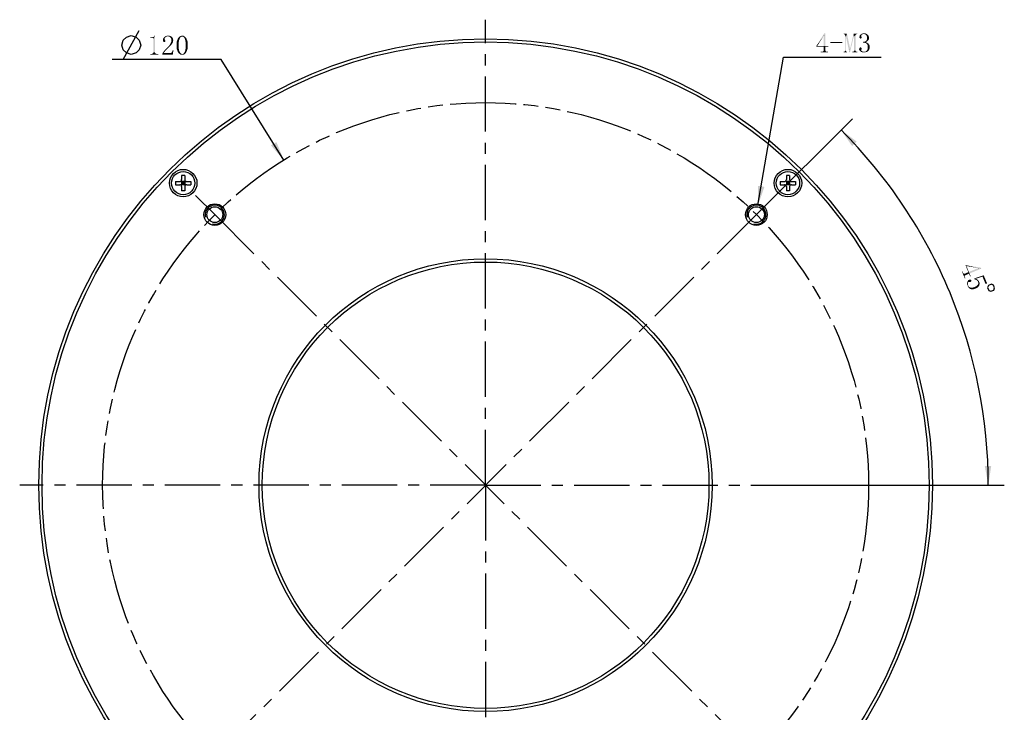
# Model space of a CAD drawing. Header units: millimetres. Extents: x 60 to 214, y 17 to 264.
# Tile 2 of 3: x 60 to 214, y 100 to 208. Entities that reach past the tile are written whole.
import ezdxf

# ---------------------------------------------------------------- set-up
doc = ezdxf.new("R2010")
doc.units = ezdxf.units.MM
doc.header["$LTSCALE"] = 23.1
doc.linetypes.add('CENTER', pattern=[0.6, 0.375, -0.075, 0.075, -0.075])
doc.linetypes.add('PHANTOM', pattern=[0.8, 0.45, -0.05, 0.1, -0.05, 0.1, -0.05])
doc.layers.get('0').update_dxf_attribs({"linetype": 'CONTINUOUS'})
for name, color, linetype in [('00_COMPONENTS', 7, 'CONTINUOUS'), ('03_ALL_AXES', 7, 'CONTINUOUS'), ('07_ALL_HOLES', 7, 'CONTINUOUS'), ('51__DRAFT_DIMS', 7, 'CONTINUOUS')]:
    doc.layers.add(name, color=color, linetype=linetype)
doc.styles.get("Standard").update_dxf_attribs({"font": 'simfang.ttf'})
doc.dimstyles.new('DIMSTYLE_4', dxfattribs={"dimtxt": 3, "dimasz": 3, "dimexe": 2.5, "dimexo": 0.5, "dimgap": 3, "dimtad": 1, "dimdec": 1, "dimdsep": 46, "dimtxsty": 'STANDARD', "dimblk": '_FILLED', "dimblk1": '_FILLED', "dimblk2": '_FILLED', "dimcen": 0.09, "dimclrt": 3, "dimazin": 2, "dimtp": 0.5, "dimtm": 0.5, "dimtfac": 1, "dimtdec": -1, "dimtofl": 0, "dimtmove": 0, "dimatfit": 3, "dimldrblk": '_FILLED', "dimfxl": 1, "dimtolj": 1, "dimarcsym": 0})
doc.dimstyles.new('DIMSTYLE_5', dxfattribs={"dimtxt": 3, "dimasz": 3, "dimexe": 2.5, "dimexo": 0.5, "dimtad": 1, "dimdsep": 46, "dimtxsty": 'STANDARD', "dimblk": '_FILLED', "dimblk1": '_FILLED', "dimblk2": '_FILLED', "dimcen": 0.09, "dimclrt": 3, "dimazin": 2, "dimtp": 0.1, "dimtm": 0.1, "dimtfac": 1, "dimtofl": 0, "dimtmove": 0, "dimatfit": 1, "dimldrblk": '_FILLED', "dimfxl": 1, "dimtolj": 1, "dimarcsym": 0})

# ---------------------------------------------------------------- blocks, each defined once
blk = doc.blocks.new('*D4')
at = {"layer": '51__DRAFT_DIMS', "color": 4}
for p, q in [((175.59, 177.91), (190.28, 192.6)), ((179.36, 135.13), (214.08, 135.13))]:
    blk.add_line(p, q, dxfattribs=at)
for start, end in [(22.5, 45), (0, 22.5)]:
    blk.add_arc((132.81, 135.13), 78.77, start, end, dxfattribs=at)
for points in [[(190.95, 189.01), (188.51, 190.83), (190.23, 188.32)], [(211.03, 138.12), (211.58, 135.13), (212.03, 138.13)]]:
    blk.add_solid(points, dxfattribs=at)
blk = doc.blocks.new('_FILLED')
at = {"color": 0, "linetype": 'ByBlock'}
blk.add_solid([(0, 0), (-1, 0.167), (-1, -0.167)], dxfattribs=at)
blk = doc.blocks.new('*D5')
at = {"layer": '51__DRAFT_DIMS', "color": 4}
for p, q in [((175.49, 179.03), (179.5, 202.27)), ((179.5, 202.27), (183, 202.27)), ((183, 202.27), (194.81, 202.27))]:
    blk.add_line(p, q, dxfattribs=at)
at = {"layer": '51__DRAFT_DIMS', "color": 4, "xscale": 3, "yscale": 3, "zscale": 3, "rotation": 260.21586997}
blk.add_blockref('_FILLED', (175.49, 179.03), dxfattribs=at)
blk = doc.blocks.new('*D6')
at = {"color": 4}
for p, q in [((87.9, 201.9), (74.29, 201.9)), ((91.4, 201.9), (87.9, 201.9)), ((101.19, 186.12), (91.4, 201.9))]:
    blk.add_line(p, q, dxfattribs=at)
at = {"color": 4, "xscale": 3, "yscale": 3, "zscale": 3, "rotation": 301.8011506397}
blk.add_blockref('_FILLED', (101.19, 186.12), dxfattribs=at)

msp = doc.modelspace()

# ---------------------------------------------------------------- linework, layer by layer
at = {"color": 3}
msp.add_line((76.04423, 201.90406), (78.54423, 206.40406), dxfattribs=at)
msp.add_lwpolyline([(75.79423, 204.15405), (76.04423, 204.90407), (76.54423, 205.40405), (77.29423, 205.65407), (78.04423, 205.40405), (78.54423, 204.90407), (78.79423, 204.15405), (78.54423, 203.40405), (78.04423, 202.90407), (77.29423, 202.65406), (76.54423, 202.90407), (76.04423, 203.40405), (75.79423, 204.15405)], dxfattribs=at)
for points in [[(80.26298, 205.25562), (80.61454, 205.37281), (80.68485, 205.39625)], [(80.56767, 205.25562), (80.26298, 205.25562), (80.68485, 205.39625)], [(80.52079, 205.37281), (80.61454, 205.37281), (80.26298, 205.25562)], [(80.42704, 205.37281), (80.52079, 205.37281), (80.26298, 205.25562)], [(80.42704, 205.37281), (80.26298, 205.25562), (80.26298, 205.37281)], [(80.56767, 205.25562), (80.75517, 205.41969), (80.82548, 205.46656)], [(80.66142, 205.25562), (80.56767, 205.25562), (80.82548, 205.46656)], [(80.56767, 205.25562), (80.68485, 205.39625), (80.75517, 205.41969)], [(80.66142, 205.25562), (80.82548, 205.46656), (81.01298, 205.63062)], [(80.70829, 205.20875), (80.66142, 205.25562), (81.01298, 205.63062)], [(80.73173, 205.16187), (80.70829, 205.20875), (81.01298, 205.63062)], [(80.75517, 205.115), (80.73173, 205.16187), (81.01298, 205.63062)], [(80.75517, 203.02906), (80.75517, 205.115), (81.01298, 205.63062)], [(80.75517, 203.02906), (81.01298, 205.63062), (81.01298, 203.02906)], [(80.82548, 205.46656), (80.87235, 205.51344), (81.01298, 205.63062)], [(80.87235, 205.51344), (80.91923, 205.58375), (81.01298, 205.63062)], [(81.01298, 205.63062), (80.91923, 205.58375), (80.94267, 205.63062)], [(82.53642, 205.18531), (82.25517, 205.04469), (82.30204, 205.20875)], [(82.60673, 205.32594), (82.55985, 205.25562), (82.30204, 205.20875)], [(82.60673, 205.32594), (82.30204, 205.20875), (82.39579, 205.32594)], [(82.30204, 205.20875), (82.55985, 205.25562), (82.53642, 205.18531)], [(82.67704, 205.39625), (82.39579, 205.32594), (82.51298, 205.41969)], [(82.39579, 205.32594), (82.67704, 205.39625), (82.60673, 205.32594)], [(82.91142, 205.49), (82.51298, 205.41969), (82.63017, 205.51344)], [(82.91142, 205.49), (82.81767, 205.46656), (82.51298, 205.41969)], [(82.81767, 205.46656), (82.74735, 205.44312), (82.51298, 205.41969)], [(82.51298, 205.41969), (82.74735, 205.44312), (82.67704, 205.39625)], [(83.4036, 205.56031), (82.63017, 205.51344), (82.77079, 205.58375)], [(82.63017, 205.51344), (83.4036, 205.56031), (83.54423, 205.51344)], [(82.63017, 205.51344), (83.54423, 205.51344), (82.91142, 205.49)], [(83.23954, 205.60719), (82.77079, 205.58375), (82.91142, 205.60719)], [(82.77079, 205.58375), (83.23954, 205.60719), (83.4036, 205.56031)], [(82.91142, 205.60719), (83.05204, 205.63062), (83.23954, 205.60719)], [(83.0286, 205.49), (82.91142, 205.49), (83.54423, 205.51344)], [(83.14579, 205.49), (83.0286, 205.49), (83.54423, 205.51344)], [(83.26298, 205.46656), (83.14579, 205.49), (83.54423, 205.51344)], [(83.26298, 205.46656), (83.54423, 205.51344), (83.66142, 205.41969)], [(83.66142, 205.41969), (83.35673, 205.39625), (83.26298, 205.46656)], [(83.42704, 205.32594), (83.35673, 205.39625), (83.66142, 205.41969)], [(83.42704, 205.32594), (83.66142, 205.41969), (83.75517, 205.3025)], [(83.75517, 205.3025), (83.49735, 205.25562), (83.42704, 205.32594)], [(83.49735, 205.25562), (83.75517, 205.3025), (83.80204, 205.18531)], [(83.80204, 205.18531), (83.54423, 205.13844), (83.49735, 205.25562)], [(84.9036, 205.20875), (84.88017, 205.115), (84.57548, 205.09156)], [(84.9036, 205.20875), (84.57548, 205.09156), (84.62235, 205.20875)], [(84.95048, 205.27906), (84.62235, 205.20875), (84.69267, 205.3025)], [(84.62235, 205.20875), (84.95048, 205.27906), (84.9036, 205.20875)], [(85.04423, 205.39625), (84.99735, 205.34937), (84.69267, 205.3025)], [(85.04423, 205.39625), (84.69267, 205.3025), (84.76298, 205.39625)], [(84.69267, 205.3025), (84.99735, 205.34937), (84.95048, 205.27906)], [(85.16142, 205.46656), (85.11454, 205.41969), (84.76298, 205.39625)], [(85.16142, 205.46656), (84.76298, 205.39625), (84.83329, 205.46656)], [(84.76298, 205.39625), (85.11454, 205.41969), (85.04423, 205.39625)], [(85.63017, 205.51344), (85.2786, 205.49), (84.83329, 205.46656)], [(85.63017, 205.51344), (84.83329, 205.46656), (84.9036, 205.51344)], [(85.16142, 205.46656), (84.83329, 205.46656), (85.2786, 205.49)], [(85.53642, 205.56031), (84.9036, 205.51344), (84.99735, 205.56031)], [(84.9036, 205.51344), (85.53642, 205.56031), (85.63017, 205.51344)], [(84.99735, 205.56031), (85.0911, 205.58375), (85.4661, 205.60719)], [(84.99735, 205.56031), (85.4661, 205.60719), (85.53642, 205.56031)], [(85.37235, 205.60719), (85.4661, 205.60719), (85.0911, 205.58375)], [(85.37235, 205.60719), (85.0911, 205.58375), (85.18485, 205.60719)], [(85.16142, 205.46656), (85.2786, 205.49), (85.20829, 205.46656)], [(85.18485, 205.60719), (85.2786, 205.63062), (85.37235, 205.60719)], [(85.34892, 205.46656), (85.2786, 205.49), (85.63017, 205.51344)], [(85.39579, 205.46656), (85.34892, 205.46656), (85.63017, 205.51344)], [(85.39579, 205.46656), (85.63017, 205.51344), (85.70048, 205.46656)], [(85.70048, 205.46656), (85.4661, 205.41969), (85.39579, 205.46656)], [(85.51298, 205.39625), (85.4661, 205.41969), (85.70048, 205.46656)], [(85.51298, 205.39625), (85.70048, 205.46656), (85.77079, 205.39625)], [(85.77079, 205.39625), (85.55985, 205.34937), (85.51298, 205.39625)], [(85.55985, 205.34937), (85.77079, 205.39625), (85.8411, 205.32594)], [(85.8411, 205.32594), (85.60673, 205.27906), (85.55985, 205.34937)], [(85.60673, 205.27906), (85.8411, 205.32594), (85.91142, 205.23219)], [(85.91142, 205.23219), (85.6536, 205.20875), (85.60673, 205.27906)], [(85.67704, 205.115), (85.6536, 205.20875), (85.91142, 205.23219)], [(85.67704, 205.115), (85.91142, 205.23219), (85.95829, 205.115)], [(82.53642, 205.18531), (82.51298, 205.115), (82.25517, 205.04469)], [(82.25517, 205.04469), (82.51298, 205.115), (82.53642, 204.99781)], [(82.53642, 204.99781), (82.25517, 204.88062), (82.25517, 205.04469)], [(82.53642, 204.99781), (82.58329, 204.9275), (82.25517, 204.88062)], [(82.25517, 204.88062), (82.58329, 204.9275), (82.63017, 204.85718)], [(82.63017, 204.85718), (82.25517, 204.81031), (82.25517, 204.88062)], [(82.25517, 204.81031), (82.63017, 204.85718), (82.63017, 204.78687)], [(82.63017, 204.78687), (82.25517, 204.76344), (82.25517, 204.81031)], [(82.2786, 204.71656), (82.25517, 204.76344), (82.63017, 204.78687)], [(82.2786, 204.71656), (82.63017, 204.78687), (82.63017, 204.71656)], [(82.63017, 204.71656), (82.30204, 204.69312), (82.2786, 204.71656)], [(82.30204, 204.69312), (82.63017, 204.71656), (82.60673, 204.66969)], [(82.60673, 204.66969), (82.37235, 204.64625), (82.30204, 204.69312)], [(82.4661, 204.62281), (82.37235, 204.64625), (82.60673, 204.66969)], [(82.4661, 204.62281), (82.60673, 204.66969), (82.53642, 204.62281)], [(83.0286, 203.66187), (82.70048, 203.52125), (82.8411, 203.66187)], [(82.70048, 203.52125), (83.0286, 203.66187), (82.8411, 203.47437)], [(82.8411, 203.66187), (83.00517, 203.82594), (83.23954, 203.84937)], [(82.8411, 203.66187), (83.23954, 203.84937), (83.0286, 203.66187)], [(83.23954, 203.84937), (83.00517, 203.82594), (83.14579, 203.96656)], [(83.47392, 204.08375), (83.14579, 203.96656), (83.26298, 204.10719)], [(83.14579, 203.96656), (83.47392, 204.08375), (83.23954, 203.84937)], [(83.56767, 204.1775), (83.26298, 204.10719), (83.35673, 204.24781)], [(83.26298, 204.10719), (83.56767, 204.1775), (83.47392, 204.08375)], [(83.70829, 204.38844), (83.63798, 204.27125), (83.35673, 204.24781)], [(83.70829, 204.38844), (83.35673, 204.24781), (83.42704, 204.38844)], [(83.35673, 204.24781), (83.63798, 204.27125), (83.56767, 204.1775)], [(83.7786, 204.48219), (83.42704, 204.38844), (83.49735, 204.50562)], [(83.42704, 204.38844), (83.7786, 204.48219), (83.70829, 204.38844)], [(83.80204, 204.57594), (83.49735, 204.50562), (83.54423, 204.62281)], [(83.49735, 204.50562), (83.80204, 204.57594), (83.7786, 204.48219)], [(83.54423, 205.13844), (83.80204, 205.18531), (83.84892, 205.04469)], [(83.84892, 205.04469), (83.56767, 204.99781), (83.54423, 205.13844)], [(83.84892, 204.69312), (83.54423, 204.62281), (83.56767, 204.74)], [(83.54423, 204.62281), (83.84892, 204.69312), (83.80204, 204.57594)], [(83.56767, 204.99781), (83.84892, 205.04469), (83.87235, 204.90406)], [(83.87235, 204.90406), (83.56767, 204.85718), (83.56767, 204.99781)], [(83.56767, 204.85718), (83.87235, 204.90406), (83.84892, 204.78687)], [(83.84892, 204.78687), (83.56767, 204.74), (83.56767, 204.85718)], [(83.56767, 204.74), (83.84892, 204.78687), (83.84892, 204.69312)], [(84.38798, 204.43531), (84.41142, 204.59937), (84.73954, 204.66969)], [(84.38798, 204.43531), (84.73954, 204.66969), (84.7161, 204.41187)], [(84.7161, 204.41187), (84.38798, 204.29469), (84.38798, 204.43531)], [(84.38798, 204.13062), (84.38798, 204.29469), (84.7161, 204.41187)], [(84.38798, 204.13062), (84.7161, 204.41187), (84.7161, 204.13062)], [(84.7161, 204.13062), (84.38798, 203.94312), (84.38798, 204.13062)], [(84.38798, 203.94312), (84.7161, 204.13062), (84.7161, 203.82594)], [(84.7161, 203.82594), (84.38798, 203.77906), (84.38798, 203.94312)], [(84.41142, 203.63844), (84.38798, 203.77906), (84.7161, 203.82594)], [(84.73954, 204.66969), (84.41142, 204.59937), (84.43485, 204.74)], [(84.41142, 203.63844), (84.7161, 203.82594), (84.73954, 203.54469)], [(84.43485, 204.74), (84.48173, 204.85719), (84.78642, 204.90406)], [(84.43485, 204.74), (84.78642, 204.90406), (84.73954, 204.66969)], [(84.78642, 204.90406), (84.48173, 204.85719), (84.5286, 204.97437)], [(84.5286, 204.97437), (84.57548, 205.09156), (84.88017, 205.115)], [(84.5286, 204.97437), (84.88017, 205.115), (84.78642, 204.90406)], [(85.95829, 205.115), (85.74735, 204.90406), (85.67704, 205.115)], [(85.95829, 205.115), (86.00517, 204.99781), (85.74735, 204.90406)], [(85.74735, 204.90406), (86.00517, 204.99781), (86.05204, 204.88062)], [(86.05204, 204.88062), (85.79423, 204.66969), (85.74735, 204.90406)], [(86.05204, 204.88062), (86.09892, 204.74), (85.79423, 204.66969)], [(85.79423, 204.66969), (86.09892, 204.74), (86.12235, 204.59937)], [(86.12235, 204.59937), (85.81767, 204.41187), (85.79423, 204.66969)], [(86.14579, 203.77906), (85.79423, 203.54469), (85.81767, 203.82594)], [(86.14579, 203.77906), (86.12235, 203.63844), (85.79423, 203.54469)], [(86.12235, 204.59937), (86.14579, 204.45875), (85.81767, 204.41187)], [(85.81767, 204.41187), (86.14579, 204.45875), (86.14579, 204.29469)], [(86.14579, 204.29469), (85.81767, 204.13062), (85.81767, 204.41187)], [(85.81767, 204.13062), (86.14579, 204.29469), (86.14579, 204.13062)], [(86.14579, 204.13062), (86.14579, 203.94312), (85.81767, 203.82594)], [(86.14579, 204.13062), (85.81767, 203.82594), (85.81767, 204.13062)], [(85.81767, 203.82594), (86.14579, 203.94312), (86.14579, 203.77906)], [(81.3411, 202.74781), (81.5286, 202.74781), (80.26298, 202.65406)], [(81.27079, 202.74781), (81.3411, 202.74781), (80.26298, 202.65406)], [(80.49735, 202.74781), (81.27079, 202.74781), (80.26298, 202.65406)], [(80.42704, 202.74781), (80.49735, 202.74781), (80.26298, 202.65406)], [(80.42704, 202.74781), (80.26298, 202.65406), (80.26298, 202.74781)], [(80.26298, 202.65406), (81.5286, 202.74781), (81.5286, 202.65406)], [(81.20048, 202.77125), (80.49735, 202.74781), (80.56767, 202.77125)], [(80.49735, 202.74781), (81.20048, 202.77125), (81.27079, 202.74781)], [(81.1536, 202.79469), (80.56767, 202.77125), (80.61454, 202.79469)], [(80.56767, 202.77125), (81.1536, 202.79469), (81.20048, 202.77125)], [(81.10673, 202.81812), (80.61454, 202.79469), (80.66142, 202.81812)], [(80.61454, 202.79469), (81.10673, 202.81812), (81.1536, 202.79469)], [(81.05985, 202.865), (80.66142, 202.81812), (80.70829, 202.865)], [(80.66142, 202.81812), (81.05985, 202.865), (81.10673, 202.81812)], [(81.03642, 202.91187), (80.70829, 202.865), (80.73173, 202.91187)], [(80.70829, 202.865), (81.03642, 202.91187), (81.05985, 202.865)], [(81.01298, 203.02906), (80.73173, 202.95875), (80.75517, 203.02906)], [(80.73173, 202.95875), (81.01298, 203.02906), (81.03642, 202.95875)], [(81.03642, 202.95875), (80.73173, 202.91187), (80.73173, 202.95875)], [(80.73173, 202.91187), (81.03642, 202.95875), (81.03642, 202.91187)], [(82.41923, 202.95875), (82.37235, 202.91187), (82.18485, 202.865)], [(82.41923, 202.95875), (82.18485, 202.865), (82.23173, 202.95875)], [(83.4036, 202.91187), (83.47392, 202.91187), (82.18485, 202.865)], [(82.37235, 202.91187), (83.4036, 202.91187), (82.18485, 202.865)], [(82.18485, 202.65406), (82.18485, 202.865), (83.47392, 202.91187)], [(83.80204, 202.65406), (82.18485, 202.65406), (83.47392, 202.91187)], [(82.48954, 203.0525), (82.23173, 202.95875), (82.30204, 203.0525)], [(82.23173, 202.95875), (82.48954, 203.0525), (82.41923, 202.95875)], [(82.30204, 203.0525), (82.39579, 203.14625), (82.58329, 203.16968)], [(82.30204, 203.0525), (82.58329, 203.16968), (82.48954, 203.0525)], [(82.58329, 203.16968), (82.39579, 203.14625), (82.4661, 203.26343)], [(82.70048, 203.31031), (82.4661, 203.26343), (82.58329, 203.38062)], [(82.4661, 203.26343), (82.70048, 203.31031), (82.58329, 203.16968)], [(82.8411, 203.47437), (82.58329, 203.38062), (82.70048, 203.52125)], [(82.58329, 203.38062), (82.8411, 203.47437), (82.70048, 203.31031)], [(83.80204, 202.65406), (83.47392, 202.91187), (83.54423, 202.93531)], [(83.80204, 202.65406), (83.54423, 202.93531), (83.5911, 202.95875)], [(83.80204, 202.65406), (83.5911, 202.95875), (83.66142, 203.02906)], [(83.66142, 203.02906), (83.70829, 203.09937), (83.89579, 203.38062)], [(83.66142, 203.02906), (83.89579, 203.38062), (83.80204, 202.65406)], [(83.70829, 203.09937), (83.73173, 203.16968), (83.89579, 203.38062)], [(83.73173, 203.16968), (83.7786, 203.26343), (83.89579, 203.38062)], [(83.89579, 203.38062), (83.7786, 203.26343), (83.80204, 203.38062)], [(84.73954, 203.54469), (84.43485, 203.47437), (84.41142, 203.63844)], [(84.48173, 203.35719), (84.43485, 203.47437), (84.73954, 203.54469)], [(84.48173, 203.35719), (84.73954, 203.54469), (84.78642, 203.31031)], [(84.78642, 203.31031), (84.5286, 203.21656), (84.48173, 203.35719)], [(84.57548, 203.09937), (84.5286, 203.21656), (84.78642, 203.31031)], [(84.57548, 203.09937), (84.78642, 203.31031), (84.88017, 203.09937)], [(84.88017, 203.09937), (84.64579, 203.00562), (84.57548, 203.09937)], [(84.88017, 203.09937), (84.9036, 203.02906), (84.64579, 203.00562)], [(84.64579, 203.00562), (84.9036, 203.02906), (84.95048, 202.95875)], [(84.95048, 202.95875), (84.69267, 202.91187), (84.64579, 203.00562)], [(84.69267, 202.91187), (84.95048, 202.95875), (84.99735, 202.88844)], [(84.99735, 202.88844), (84.76298, 202.84156), (84.69267, 202.91187)], [(84.76298, 202.84156), (84.99735, 202.88844), (85.04423, 202.84156)], [(85.04423, 202.84156), (84.85673, 202.77125), (84.76298, 202.84156)], [(85.04423, 202.84156), (85.11454, 202.79469), (84.85673, 202.77125)], [(84.85673, 202.77125), (85.11454, 202.79469), (85.16142, 202.77125)], [(85.16142, 202.77125), (84.92704, 202.70094), (84.85673, 202.77125)], [(85.16142, 202.77125), (85.20829, 202.74781), (84.92704, 202.70094)], [(84.92704, 202.70094), (85.32548, 202.74781), (85.70048, 202.77125)], [(84.92704, 202.70094), (85.70048, 202.77125), (85.63017, 202.70094)], [(85.2786, 202.74781), (85.32548, 202.74781), (84.92704, 202.70094)], [(85.20829, 202.74781), (85.2786, 202.74781), (84.92704, 202.70094)], [(85.63017, 202.70094), (84.99735, 202.65406), (84.92704, 202.70094)], [(85.0911, 202.65406), (84.99735, 202.65406), (85.63017, 202.70094)], [(85.4661, 202.65406), (85.0911, 202.65406), (85.63017, 202.70094)], [(85.4661, 202.65406), (85.18485, 202.63062), (85.0911, 202.65406)], [(85.2786, 202.63062), (85.18485, 202.63062), (85.4661, 202.65406)], [(85.2786, 202.63062), (85.4661, 202.65406), (85.37235, 202.63062)], [(85.70048, 202.77125), (85.32548, 202.74781), (85.39579, 202.77125)], [(85.39579, 202.77125), (85.44267, 202.79469), (85.77079, 202.84156)], [(85.39579, 202.77125), (85.77079, 202.84156), (85.70048, 202.77125)], [(85.77079, 202.84156), (85.44267, 202.79469), (85.51298, 202.84156)], [(85.4661, 202.65406), (85.63017, 202.70094), (85.53642, 202.65406)], [(85.51298, 202.84156), (85.55985, 202.88844), (85.8411, 202.91187)], [(85.51298, 202.84156), (85.8411, 202.91187), (85.77079, 202.84156)], [(85.8411, 202.91187), (85.55985, 202.88844), (85.60673, 202.95875)], [(85.91142, 203.00562), (85.60673, 202.95875), (85.63017, 203.02906)], [(85.60673, 202.95875), (85.91142, 203.00562), (85.8411, 202.91187)], [(85.63017, 203.02906), (85.67704, 203.09937), (85.95829, 203.12281)], [(85.63017, 203.02906), (85.95829, 203.12281), (85.91142, 203.00562)], [(86.00517, 203.24), (85.67704, 203.09937), (85.74735, 203.31031)], [(86.00517, 203.24), (85.95829, 203.12281), (85.67704, 203.09937)], [(86.09892, 203.49781), (85.74735, 203.31031), (85.79423, 203.54469)], [(86.09892, 203.49781), (86.05204, 203.35719), (85.74735, 203.31031)], [(85.74735, 203.31031), (86.05204, 203.35719), (86.00517, 203.24)], [(85.79423, 203.54469), (86.12235, 203.63844), (86.09892, 203.49781)]]:
    msp.add_solid(points, dxfattribs=at)
at = {"layer": '00_COMPONENTS', "color": 7}
for p, q in [((85.18395, 183.70137), (85.18395, 183.05137)), ((85.68395, 183.70137), (85.18395, 183.70137)), ((85.68395, 183.70137), (85.68395, 183.05137)), ((179.93625, 183.70137), (179.93625, 183.05137)), ((180.43625, 183.70137), (179.93625, 183.70137)), ((180.43625, 183.70137), (180.43625, 183.05137)), ((84.23395, 182.75137), (84.23395, 182.25137)), ((84.23395, 182.75137), (84.88395, 182.75137)), ((84.23395, 182.25137), (84.88395, 182.25137)), ((85.09608, 182.1635), (85.77181, 182.83924)), ((85.77181, 182.1635), (85.09608, 182.83924)), ((85.18395, 182.75137), (85.18395, 182.25137)), ((85.68395, 182.75137), (85.18395, 182.75137)), ((85.18395, 182.50137), (85.68395, 182.50137)), ((85.68395, 182.25137), (85.18395, 182.25137)), ((85.43395, 182.75137), (85.43395, 182.25137)), ((85.68395, 182.75137), (85.68395, 182.25137)), ((85.98395, 182.75137), (86.63395, 182.75137)), ((85.98395, 182.25137), (86.63395, 182.25137)), ((86.63395, 182.75137), (86.63395, 182.25137)), ((178.98625, 182.75137), (178.98625, 182.25137)), ((178.98625, 182.75137), (179.63625, 182.75137)), ((178.98625, 182.25137), (179.63625, 182.25137)), ((179.84839, 182.1635), (180.52412, 182.83924)), ((180.52412, 182.1635), (179.84839, 182.83924)), ((179.93625, 182.75137), (179.93625, 182.25137)), ((180.43625, 182.75137), (179.93625, 182.75137)), ((179.93625, 182.50137), (180.43625, 182.50137)), ((180.43625, 182.25137), (179.93625, 182.25137)), ((180.18625, 182.75137), (180.18625, 182.25137)), ((180.43625, 182.75137), (180.43625, 182.25137)), ((180.73625, 182.75137), (181.38625, 182.75137)), ((180.73625, 182.25137), (181.38625, 182.25137)), ((181.38625, 182.75137), (181.38625, 182.25137)), ((85.18395, 181.95137), (85.18395, 181.30137)), ((85.68395, 181.30137), (85.18395, 181.30137)), ((85.68395, 181.95137), (85.68395, 181.30137)), ((179.93625, 181.95137), (179.93625, 181.30137)), ((180.43625, 181.30137), (179.93625, 181.30137)), ((180.43625, 181.95137), (180.43625, 181.30137))]:
    msp.add_line(p, q, dxfattribs=at)
for centre, radius in [((132.8101, 135.12521), 70), ((132.8101, 135.12521), 69.5), ((85.43395, 182.50137), 2.15), ((85.43395, 182.50137), 1.825), ((180.18625, 182.50137), 2.15), ((180.18625, 182.50137), 1.825), ((90.38369, 177.55162), 1.7), ((175.23651, 177.55162), 1.7), ((90.38369, 177.55162), 1.25), ((175.23651, 177.55162), 1.25), ((132.8101, 135.12521), 35.5), ((132.8101, 135.12521), 35)]:
    msp.add_circle(centre, radius, dxfattribs=at)
for centre, start, end in [((84.88395, 183.05137), 270, 360), ((84.88395, 181.95137), 0, 90), ((85.98395, 183.05137), 180, 270), ((85.98395, 181.95137), 90, 180), ((179.63625, 183.05137), 270, 360), ((179.63625, 181.95137), 0, 90), ((180.73625, 183.05137), 180, 270), ((180.73625, 181.95137), 90, 180)]:
    msp.add_arc(centre, 0.3, start, end, dxfattribs=at)
at = {"layer": '00_COMPONENTS', "color": 4}
for centre in [(90.38369, 177.55162), (175.23651, 177.55162)]:
    msp.add_arc(centre, 1.5, 255, 195, dxfattribs=at)
at = {"layer": '03_ALL_AXES', "color": 1, "linetype": 'CENTER'}
for q in [(132.8101, 208.12521), (59.8101, 135.12521), (132.8101, 62.12521), (205.8101, 135.12521)]:
    msp.add_line((132.8101, 135.12521), q, dxfattribs=at)
at = {"layer": '07_ALL_HOLES', "color": 1, "linetype": 'CENTER'}
for p, q in [((90.38369, 177.55162), (87.37849, 180.55682)), ((175.23651, 177.55162), (178.24171, 180.55682)), ((90.38369, 177.55162), (172.68051, 95.2548)), ((175.23651, 177.55162), (90.47978, 92.79489))]:
    msp.add_line(p, q, dxfattribs=at)
at = {"layer": '07_ALL_HOLES', "color": 1, "linetype": 'PHANTOM'}
msp.add_circle((132.8101, 135.12521), 60, dxfattribs=at)
at = {"layer": '51__DRAFT_DIMS', "color": 3}
msp.add_lwpolyline([(212.05423, 166.64695), (211.59229, 166.45562), (211.45699, 166.12898), (211.64833, 165.66703), (211.97497, 165.53174), (212.4369, 165.72308), (212.57221, 166.04971), (212.38087, 166.51165), (212.05423, 166.64695)], dxfattribs=at)
for points in [[(186.04605, 205.99722), (185.7648, 205.55191), (184.61636, 203.98159)], [(186.04605, 205.99722), (184.61636, 203.98159), (185.88199, 205.99722)], [(185.7648, 205.55191), (184.78042, 204.00503), (184.61636, 203.98159)], [(185.78824, 205.55191), (185.7648, 205.55191), (186.04605, 205.99722)], [(185.78824, 204.00503), (185.78824, 205.55191), (186.04605, 205.99722)], [(185.78824, 204.00503), (186.04605, 205.99722), (186.04605, 204.00503)], [(189.42105, 205.95034), (188.90542, 205.85659), (188.90542, 205.95034)], [(188.97574, 205.85659), (188.90542, 205.85659), (189.42105, 205.95034)], [(189.04605, 205.83316), (188.97574, 205.85659), (189.42105, 205.95034)], [(189.09292, 205.80972), (189.04605, 205.83316), (189.42105, 205.95034)], [(189.11636, 205.76284), (189.09292, 205.80972), (189.42105, 205.95034)], [(189.1398, 205.71597), (189.11636, 205.76284), (189.42105, 205.95034)], [(189.23355, 205.45816), (189.1398, 205.71597), (189.42105, 205.95034)], [(189.23355, 205.45816), (189.1398, 203.25503), (189.1398, 205.71597)], [(189.1398, 203.25503), (189.23355, 205.45816), (189.23355, 203.25503)], [(189.28042, 205.45816), (189.23355, 205.45816), (189.42105, 205.95034)], [(189.28042, 205.45816), (189.42105, 205.95034), (189.91324, 203.65347)], [(189.91324, 203.65347), (189.79605, 203.02066), (189.28042, 205.45816)], [(189.79605, 203.02066), (189.93667, 203.65347), (190.49917, 205.50503)], [(189.79605, 203.02066), (190.49917, 205.50503), (189.91324, 203.02066)], [(190.49917, 205.50503), (189.93667, 203.65347), (190.47574, 205.95034)], [(190.47574, 205.95034), (191.03824, 205.95034), (190.85074, 205.80972)], [(190.47574, 205.95034), (190.85074, 205.80972), (190.49917, 205.50503)], [(190.85074, 205.80972), (190.80386, 205.76284), (190.49917, 205.50503)], [(190.80386, 205.76284), (190.80386, 205.71597), (190.49917, 205.50503)], [(190.52261, 205.50503), (190.49917, 205.50503), (190.80386, 205.71597)], [(190.52261, 203.25503), (190.52261, 205.50503), (190.80386, 205.71597)], [(190.52261, 203.25503), (190.80386, 205.71597), (190.80386, 203.25503)], [(191.03824, 205.95034), (190.89761, 205.83316), (190.85074, 205.80972)], [(191.03824, 205.95034), (190.96792, 205.85659), (190.89761, 205.83316)], [(190.96792, 205.85659), (191.03824, 205.95034), (191.03824, 205.85659)], [(191.67105, 205.50503), (191.3898, 205.41128), (191.41324, 205.52847)], [(191.67105, 205.50503), (191.69449, 205.45816), (191.3898, 205.41128)], [(191.69449, 205.45816), (191.69449, 205.43472), (191.3898, 205.41128)], [(191.3898, 205.41128), (191.69449, 205.43472), (191.71792, 205.38785)], [(191.71792, 205.38785), (191.3898, 205.34097), (191.3898, 205.41128)], [(191.3898, 205.34097), (191.71792, 205.38785), (191.74136, 205.34097)], [(191.74136, 205.34097), (191.41324, 205.29409), (191.3898, 205.34097)], [(191.67105, 205.59878), (191.41324, 205.52847), (191.43667, 205.64566)], [(191.67105, 205.59878), (191.67105, 205.55191), (191.41324, 205.52847)], [(191.41324, 205.52847), (191.67105, 205.55191), (191.67105, 205.50503)], [(191.41324, 205.29409), (191.74136, 205.34097), (191.71792, 205.27066)], [(191.71792, 205.27066), (191.41324, 205.24722), (191.41324, 205.29409)], [(191.46011, 205.22378), (191.41324, 205.24722), (191.71792, 205.27066)], [(191.69449, 205.71597), (191.43667, 205.64566), (191.50699, 205.73941)], [(191.69449, 205.71597), (191.67105, 205.6691), (191.43667, 205.64566)], [(191.43667, 205.64566), (191.67105, 205.6691), (191.67105, 205.59878)], [(191.46011, 205.22378), (191.71792, 205.27066), (191.69449, 205.22378)], [(191.69449, 205.22378), (191.50699, 205.17691), (191.46011, 205.22378)], [(191.81167, 205.80972), (191.50699, 205.73941), (191.62417, 205.83316)], [(191.81167, 205.80972), (191.74136, 205.76285), (191.50699, 205.73941)], [(191.50699, 205.73941), (191.74136, 205.76285), (191.69449, 205.71597)], [(191.50699, 205.17691), (191.69449, 205.22378), (191.64761, 205.17691)], [(191.92886, 205.8566), (191.62417, 205.83316), (191.74136, 205.90347)], [(191.62417, 205.83316), (191.92886, 205.8566), (191.81167, 205.80972)], [(192.44449, 205.92691), (191.74136, 205.90347), (191.85855, 205.95034)], [(191.92886, 205.8566), (191.74136, 205.90347), (192.44449, 205.92691)], [(192.30386, 205.97378), (191.85855, 205.95034), (191.99917, 205.97378)], [(191.85855, 205.95034), (192.30386, 205.97378), (192.44449, 205.92691)], [(192.06949, 205.8566), (191.92886, 205.8566), (192.44449, 205.92691)], [(191.99917, 205.97378), (192.1398, 205.99722), (192.30386, 205.97378)], [(192.18667, 205.8566), (192.06949, 205.8566), (192.44449, 205.92691)], [(192.18667, 205.8566), (192.44449, 205.92691), (192.56167, 205.8566)], [(192.56167, 205.8566), (192.30386, 205.80972), (192.18667, 205.8566)], [(192.39761, 205.76285), (192.30386, 205.80972), (192.56167, 205.8566)], [(192.39761, 205.76285), (192.56167, 205.8566), (192.67886, 205.76285)], [(192.67886, 205.76285), (192.46792, 205.69253), (192.39761, 205.76285)], [(192.46792, 205.69253), (192.67886, 205.76285), (192.77261, 205.6691)], [(192.77261, 205.6691), (192.5148, 205.59878), (192.46792, 205.69253)], [(192.5148, 205.59878), (192.77261, 205.6691), (192.84292, 205.55191)], [(192.84292, 205.55191), (192.56167, 205.48159), (192.5148, 205.59878)], [(192.56167, 205.48159), (192.84292, 205.55191), (192.86636, 205.43472)], [(192.86636, 205.43472), (192.58511, 205.38785), (192.56167, 205.48159)], [(192.58511, 205.38785), (192.86636, 205.43472), (192.8898, 205.31753)], [(192.8898, 205.31753), (192.58511, 205.27066), (192.58511, 205.38785)], [(192.58511, 205.27066), (192.8898, 205.31753), (192.8898, 205.20034)], [(192.8898, 205.20034), (192.58511, 205.13003), (192.58511, 205.27066)], [(192.58511, 205.13003), (192.8898, 205.20034), (192.86636, 205.08316)], [(186.04605, 204.00503), (186.5148, 204.00503), (184.61636, 203.98159)], [(185.78824, 204.00503), (186.04605, 204.00503), (184.61636, 203.98159)], [(184.78042, 204.00503), (185.78824, 204.00503), (184.61636, 203.98159)], [(184.61636, 203.91128), (184.61636, 203.98159), (186.5148, 204.00503)], [(185.78824, 203.91128), (184.61636, 203.91128), (186.5148, 204.00503)], [(186.04605, 203.91128), (185.78824, 203.91128), (186.5148, 204.00503)], [(186.04605, 203.91128), (185.78824, 203.32534), (185.78824, 203.91128)], [(185.78824, 203.32534), (186.04605, 203.91128), (186.04605, 203.32534)], [(186.04605, 203.91128), (186.5148, 204.00503), (186.5148, 203.91128)], [(188.71792, 204.63784), (186.81949, 204.47378), (186.81949, 204.63784)], [(186.81949, 204.47378), (188.71792, 204.63784), (188.71792, 204.47378)], [(189.91324, 203.65347), (189.93667, 203.65347), (189.79605, 203.02066)], [(191.69449, 203.72378), (191.71792, 203.65347), (191.36636, 203.63003)], [(191.69449, 203.72378), (191.36636, 203.63003), (191.41324, 203.72378)], [(191.36636, 203.63003), (191.71792, 203.65347), (191.74136, 203.58316)], [(191.62417, 203.77066), (191.67105, 203.74722), (191.41324, 203.72378)], [(191.62417, 203.77066), (191.41324, 203.72378), (191.48355, 203.77066)], [(191.41324, 203.72378), (191.67105, 203.74722), (191.69449, 203.72378)], [(191.60074, 203.7941), (191.48355, 203.77066), (191.55386, 203.7941)], [(191.48355, 203.77066), (191.60074, 203.7941), (191.62417, 203.77066)], [(191.64761, 205.17691), (191.5773, 205.15347), (191.50699, 205.17691)], [(192.49136, 204.66128), (191.92886, 204.63784), (192.09292, 204.66128)], [(191.92886, 204.63784), (192.49136, 204.66128), (192.35074, 204.61441)], [(192.35074, 204.61441), (191.92886, 204.52066), (191.92886, 204.63784)], [(192.35074, 204.61441), (192.53824, 204.54409), (191.92886, 204.52066)], [(192.02261, 204.52066), (191.92886, 204.52066), (192.53824, 204.54409)], [(192.1398, 204.52066), (192.02261, 204.52066), (192.53824, 204.54409)], [(192.09292, 204.66128), (192.23355, 204.68472), (192.58511, 204.70816)], [(192.09292, 204.66128), (192.58511, 204.70816), (192.49136, 204.66128)], [(192.21011, 204.49722), (192.1398, 204.52066), (192.53824, 204.54409)], [(192.30386, 204.47378), (192.21011, 204.49722), (192.53824, 204.54409)], [(192.58511, 204.70816), (192.23355, 204.68472), (192.3273, 204.73159)], [(192.37417, 204.45035), (192.30386, 204.47378), (192.53824, 204.54409)], [(192.67886, 204.80191), (192.3273, 204.73159), (192.42105, 204.80191)], [(192.3273, 204.73159), (192.67886, 204.80191), (192.58511, 204.70816)], [(192.37417, 204.45035), (192.53824, 204.54409), (192.67886, 204.45035)], [(192.67886, 204.45035), (192.44449, 204.42691), (192.37417, 204.45035)], [(192.74917, 204.87222), (192.42105, 204.80191), (192.49136, 204.89566)], [(192.42105, 204.80191), (192.74917, 204.87222), (192.67886, 204.80191)], [(192.49136, 204.38003), (192.44449, 204.42691), (192.67886, 204.45035)], [(192.81949, 204.96597), (192.49136, 204.89566), (192.56167, 205.01284)], [(192.49136, 204.89566), (192.81949, 204.96597), (192.74917, 204.87222)], [(192.49136, 204.38003), (192.67886, 204.45035), (192.79605, 204.35659)], [(192.79605, 204.35659), (192.53824, 204.33316), (192.49136, 204.38003)], [(192.60855, 204.23941), (192.53824, 204.33316), (192.79605, 204.35659)], [(192.86636, 205.08316), (192.56167, 205.01284), (192.58511, 205.13003)], [(192.56167, 205.01284), (192.86636, 205.08316), (192.81949, 204.96597)], [(192.60855, 204.23941), (192.79605, 204.35659), (192.86636, 204.23941)], [(192.86636, 204.23941), (192.65542, 204.12222), (192.60855, 204.23941)], [(192.86636, 204.23941), (192.93667, 204.14566), (192.65542, 204.12222)], [(192.65542, 204.12222), (192.93667, 204.14566), (192.98355, 204.02847)], [(192.98355, 204.02847), (192.67886, 203.98159), (192.65542, 204.12222)], [(192.98355, 203.65347), (192.65542, 203.51285), (192.67886, 203.65347)], [(192.65542, 203.51285), (192.98355, 203.65347), (192.93667, 203.48941)], [(192.67886, 203.98159), (192.98355, 204.02847), (193.00699, 203.91128)], [(193.00699, 203.91128), (192.7023, 203.84097), (192.67886, 203.98159)], [(193.00699, 203.7941), (192.67886, 203.65347), (192.7023, 203.84097)], [(192.67886, 203.65347), (193.00699, 203.7941), (192.98355, 203.65347)], [(192.7023, 203.84097), (193.00699, 203.91128), (193.00699, 203.7941)], [(186.30386, 203.11441), (186.46792, 203.11441), (185.31949, 203.02066)], [(186.21011, 203.11441), (186.30386, 203.11441), (185.31949, 203.02066)], [(185.64761, 203.11441), (186.21011, 203.11441), (185.31949, 203.02066)], [(185.5773, 203.11441), (185.64761, 203.11441), (185.31949, 203.02066)], [(185.53042, 203.11441), (185.5773, 203.11441), (185.31949, 203.02066)], [(185.53042, 203.11441), (185.31949, 203.02066), (185.31949, 203.11441)], [(185.31949, 203.02066), (186.46792, 203.11441), (186.46792, 203.02066)], [(185.64761, 203.11441), (185.69449, 203.13784), (186.11636, 203.16128)], [(185.64761, 203.11441), (186.11636, 203.16128), (186.21011, 203.11441)], [(186.11636, 203.16128), (185.69449, 203.13784), (185.71792, 203.16128)], [(186.09292, 203.18472), (185.71792, 203.16128), (185.74136, 203.18472)], [(185.71792, 203.16128), (186.09292, 203.18472), (186.11636, 203.16128)], [(186.06949, 203.23159), (185.74136, 203.18472), (185.7648, 203.23159)], [(185.74136, 203.18472), (186.06949, 203.23159), (186.09292, 203.18472)], [(186.04605, 203.32534), (185.7648, 203.27847), (185.78824, 203.32534)], [(185.7648, 203.27847), (186.04605, 203.32534), (186.06949, 203.27847)], [(186.06949, 203.27847), (185.7648, 203.23159), (185.7648, 203.27847)], [(185.7648, 203.23159), (186.06949, 203.27847), (186.06949, 203.23159)], [(189.39761, 203.11441), (189.44449, 203.11441), (188.92886, 203.02066)], [(189.3273, 203.11441), (189.39761, 203.11441), (188.92886, 203.02066)], [(189.04605, 203.11441), (189.3273, 203.11441), (188.92886, 203.02066)], [(188.97574, 203.11441), (189.04605, 203.11441), (188.92886, 203.02066)], [(188.97574, 203.11441), (188.92886, 203.02066), (188.92886, 203.11441)], [(188.92886, 203.02066), (189.44449, 203.11441), (189.44449, 203.02066)], [(189.28042, 203.13784), (189.04605, 203.11441), (189.09292, 203.13784)], [(189.04605, 203.11441), (189.28042, 203.13784), (189.3273, 203.11441)], [(189.25699, 203.18472), (189.09292, 203.13784), (189.11636, 203.18472)], [(189.09292, 203.13784), (189.25699, 203.18472), (189.28042, 203.13784)], [(189.23355, 203.25503), (189.11636, 203.18472), (189.1398, 203.25503)], [(189.11636, 203.18472), (189.23355, 203.25503), (189.25699, 203.18472)], [(190.96792, 203.11441), (191.03824, 203.11441), (190.28824, 203.02066)], [(190.89761, 203.11441), (190.96792, 203.11441), (190.28824, 203.02066)], [(190.4523, 203.11441), (190.89761, 203.11441), (190.28824, 203.02066)], [(190.38199, 203.11441), (190.4523, 203.11441), (190.28824, 203.02066)], [(190.38199, 203.11441), (190.28824, 203.02066), (190.28824, 203.11441)], [(190.28824, 203.02066), (191.03824, 203.11441), (191.03824, 203.02066)], [(190.85074, 203.13784), (190.4523, 203.11441), (190.49917, 203.13784)], [(190.4523, 203.11441), (190.85074, 203.13784), (190.89761, 203.11441)], [(190.80386, 203.18472), (190.49917, 203.13784), (190.52261, 203.18472)], [(190.49917, 203.13784), (190.80386, 203.18472), (190.85074, 203.13784)], [(190.80386, 203.25503), (190.52261, 203.18472), (190.52261, 203.25503)], [(190.52261, 203.18472), (190.80386, 203.25503), (190.80386, 203.18472)], [(191.74136, 203.58316), (191.34292, 203.53628), (191.36636, 203.63003)], [(191.34292, 203.53628), (191.74136, 203.58316), (191.71792, 203.51285)], [(191.71792, 203.51285), (191.34292, 203.44253), (191.34292, 203.53628)], [(191.34292, 203.44253), (191.71792, 203.51285), (191.69449, 203.44253)], [(191.69449, 203.44253), (191.3898, 203.32535), (191.34292, 203.44253)], [(191.69449, 203.44253), (191.67105, 203.39566), (191.3898, 203.32535)], [(191.3898, 203.32535), (191.67105, 203.39566), (191.67105, 203.32535)], [(191.67105, 203.32535), (191.46011, 203.2316), (191.3898, 203.32535)], [(191.67105, 203.32535), (191.67105, 203.27847), (191.46011, 203.2316)], [(191.46011, 203.2316), (191.67105, 203.27847), (191.69449, 203.2316)], [(191.69449, 203.2316), (191.55386, 203.13785), (191.46011, 203.2316)], [(191.69449, 203.2316), (191.74136, 203.20816), (191.55386, 203.13785)], [(191.74136, 203.20816), (191.78824, 203.16128), (191.55386, 203.13785)], [(191.55386, 203.13785), (191.78824, 203.16128), (191.92886, 203.11441)], [(191.92886, 203.11441), (191.67105, 203.06753), (191.55386, 203.13785)], [(191.92886, 203.11441), (192.06949, 203.09097), (191.67105, 203.06753)], [(191.67105, 203.06753), (192.06949, 203.09097), (192.63199, 203.11441)], [(191.67105, 203.06753), (192.63199, 203.11441), (192.46792, 203.04409)], [(192.46792, 203.04409), (191.81167, 203.02066), (191.67105, 203.06753)], [(191.81167, 203.02066), (192.46792, 203.04409), (192.30386, 203.02066)], [(192.30386, 203.02066), (191.9523, 202.99722), (191.81167, 203.02066)], [(191.9523, 202.99722), (192.30386, 203.02066), (192.09292, 202.99722)], [(192.63199, 203.11441), (192.06949, 203.09097), (192.23355, 203.11441)], [(192.63199, 203.11441), (192.23355, 203.11441), (192.35074, 203.13785)], [(192.35074, 203.13785), (192.44449, 203.20816), (192.77261, 203.2316)], [(192.35074, 203.13785), (192.77261, 203.2316), (192.63199, 203.11441)], [(192.77261, 203.2316), (192.44449, 203.20816), (192.53824, 203.27847)], [(192.86636, 203.34878), (192.53824, 203.27847), (192.60855, 203.37222)], [(192.53824, 203.27847), (192.86636, 203.34878), (192.77261, 203.2316)], [(192.93667, 203.48941), (192.60855, 203.37222), (192.65542, 203.51285)], [(192.60855, 203.37222), (192.93667, 203.48941), (192.86636, 203.34878)], [(207.61571, 168.46153), (207.44837, 168.62054), (207.53498, 168.65641)], [(207.91169, 167.74697), (207.97447, 167.59539), (207.44837, 168.62054)], [(207.87581, 167.83358), (207.91169, 167.74697), (207.44837, 168.62054)], [(207.66055, 168.35326), (207.87581, 167.83358), (207.44837, 168.62054)], [(207.63364, 168.41822), (207.66055, 168.35326), (207.44837, 168.62054)], [(207.61571, 168.46153), (207.63364, 168.41822), (207.44837, 168.62054)], [(207.44837, 168.62054), (207.97447, 167.59539), (207.88786, 167.55952)], [(207.66055, 168.35326), (207.70014, 168.31893), (207.88324, 167.93813)], [(207.66055, 168.35326), (207.88324, 167.93813), (207.87581, 167.83358)], [(207.88324, 167.93813), (207.70014, 168.31893), (207.73077, 168.30624)], [(207.89593, 167.96876), (207.73077, 168.30624), (207.76139, 168.29356)], [(207.73077, 168.30624), (207.89593, 167.96876), (207.88324, 167.93813)], [(207.93026, 168.00835), (207.76139, 168.29356), (207.81366, 168.28984)], [(207.76139, 168.29356), (207.93026, 168.00835), (207.89593, 167.96876)], [(207.97357, 168.02629), (207.81366, 168.28984), (207.85697, 168.30778)], [(207.81366, 168.28984), (207.97357, 168.02629), (207.93026, 168.00835)], [(208.00791, 168.06588), (207.85697, 168.30778), (207.90925, 168.30407)], [(207.85697, 168.30778), (208.00791, 168.06588), (207.97357, 168.02629)], [(208.54925, 168.29011), (207.90925, 168.30407), (208.45058, 168.5283)], [(207.90925, 168.30407), (208.54925, 168.29011), (208.00791, 168.06588)], [(208.00213, 169.61097), (208.06709, 169.63787), (208.81524, 167.89292)], [(208.45058, 168.5283), (208.00213, 169.61097), (208.81524, 167.89292)], [(208.63586, 168.32598), (208.81524, 167.89292), (208.06709, 169.63787)], [(208.5372, 168.56417), (208.63586, 168.32598), (208.06709, 169.63787)], [(208.15153, 169.49527), (208.5372, 168.56417), (208.06709, 169.63787)], [(209.95736, 169.17779), (208.15153, 169.49527), (208.06709, 169.63787)], [(210.4764, 169.08836), (209.95736, 169.17779), (208.06709, 169.63787)], [(210.4764, 169.08836), (208.06709, 169.63787), (210.41362, 169.23993)], [(208.54925, 168.29011), (208.45058, 168.5283), (208.81524, 167.89292)], [(208.5372, 168.56417), (209.96632, 169.15614), (210.4764, 169.08836)], [(208.5372, 168.56417), (210.4764, 169.08836), (208.63586, 168.32598)], [(208.54925, 168.29011), (208.81524, 167.89292), (208.72863, 167.85704)], [(209.96632, 169.15614), (209.95736, 169.17779), (210.4764, 169.08836)], [(208.36758, 166.76885), (208.24509, 166.81959), (208.28685, 166.96373)], [(208.43715, 166.41714), (208.61654, 165.98407), (208.24509, 166.81959)], [(208.39602, 166.57768), (208.43715, 166.41714), (208.24509, 166.81959)], [(208.36758, 166.76885), (208.39602, 166.57768), (208.24509, 166.81959)], [(208.24509, 166.81959), (208.61654, 165.98407), (208.53735, 166.05275)], [(208.53735, 166.05275), (208.25559, 166.67173), (208.24509, 166.81959)], [(208.30941, 166.54181), (208.25559, 166.67173), (208.53735, 166.05275)], [(208.40934, 166.91299), (208.28685, 166.96373), (208.33759, 167.08622)], [(208.40934, 166.91299), (208.38398, 166.85175), (208.28685, 166.96373)], [(208.28685, 166.96373), (208.38398, 166.85175), (208.36758, 166.76885)], [(208.44368, 166.95258), (208.33759, 167.08622), (208.38833, 167.20871)], [(208.33759, 167.08622), (208.44368, 166.95258), (208.40934, 166.91299)], [(208.5736, 167.0064), (208.38833, 167.20871), (208.47866, 167.29686)], [(208.5736, 167.0064), (208.49967, 167.00115), (208.38833, 167.20871)], [(208.38833, 167.20871), (208.49967, 167.00115), (208.44368, 166.95258)], [(208.70878, 166.98629), (208.47866, 167.29686), (208.58692, 167.34171)], [(208.70878, 166.98629), (208.62588, 167.00268), (208.47866, 167.29686)], [(208.47866, 167.29686), (208.62588, 167.00268), (208.5736, 167.0064)], [(208.80436, 167.00051), (208.58692, 167.34171), (208.69519, 167.38655)], [(208.58692, 167.34171), (208.80436, 167.00051), (208.70878, 166.98629)], [(208.86035, 167.04907), (208.69519, 167.38655), (208.77809, 167.37015)], [(208.69519, 167.38655), (208.86035, 167.04907), (208.80436, 167.00051)], [(208.92903, 167.12825), (208.91634, 167.09763), (208.77809, 167.37015)], [(208.92903, 167.12825), (208.77809, 167.37015), (208.83933, 167.34479)], [(208.77809, 167.37015), (208.91634, 167.09763), (208.86035, 167.04907)], [(208.92377, 167.20218), (208.94171, 167.15888), (208.83933, 167.34479)], [(208.90583, 167.24549), (208.92377, 167.20218), (208.83933, 167.34479)], [(208.8879, 167.2888), (208.90583, 167.24549), (208.83933, 167.34479)], [(208.8879, 167.2888), (208.83933, 167.34479), (208.86996, 167.3321)], [(208.83933, 167.34479), (208.94171, 167.15888), (208.92903, 167.12825)], [(210.6613, 167.84578), (209.36798, 167.53839), (210.85464, 168.05271)], [(210.6613, 167.84578), (209.59503, 167.48023), (209.36798, 167.53839)], [(209.62719, 167.34134), (209.53532, 167.37939), (209.36798, 167.53839)], [(209.59503, 167.48023), (209.62719, 167.34134), (209.36798, 167.53839)], [(209.36798, 167.53839), (209.53532, 167.37939), (209.43077, 167.38682)], [(209.78927, 167.25626), (209.71906, 167.30328), (209.59503, 167.48023)], [(209.78927, 167.25626), (209.59503, 167.48023), (209.70855, 167.45114)], [(209.59503, 167.48023), (209.71906, 167.30328), (209.62719, 167.34134)], [(209.88639, 167.14428), (209.83783, 167.20027), (209.70855, 167.45114)], [(209.94392, 167.06663), (209.88639, 167.14428), (209.70855, 167.45114)], [(209.94392, 167.06663), (209.70855, 167.45114), (209.83104, 167.4004)], [(209.70855, 167.45114), (209.83783, 167.20027), (209.78927, 167.25626)], [(209.83104, 167.4004), (209.91022, 167.33173), (210.22261, 166.70006)], [(209.83104, 167.4004), (210.22261, 166.70006), (210.18084, 166.55592)], [(209.83104, 167.4004), (210.18084, 166.55592), (209.94392, 167.06663)], [(210.22261, 166.70006), (209.91022, 167.33173), (209.98044, 167.28471)], [(209.92843, 166.55284), (209.98813, 166.65368), (210.13907, 166.41178)], [(209.9798, 166.98002), (209.94392, 167.06663), (210.18084, 166.55592)], [(210.00299, 166.86278), (209.9798, 166.98002), (210.18084, 166.55592)], [(210.14931, 166.9995), (210.2121, 166.84792), (209.98044, 167.28471)], [(210.14931, 166.9995), (209.98044, 167.28471), (210.08653, 167.15107)], [(209.98044, 167.28471), (210.2121, 166.84792), (210.22261, 166.70006)], [(210.13907, 166.41178), (209.98813, 166.65368), (210.01722, 166.7672)], [(210.01722, 166.7672), (210.00299, 166.86278), (210.18084, 166.55592)], [(210.01722, 166.7672), (210.18084, 166.55592), (210.13907, 166.41178)], [(210.85464, 168.05271), (211.39279, 166.75351), (210.6613, 167.84578)], [(210.6613, 167.84578), (211.39279, 166.75351), (211.13666, 166.69815)], [(208.45291, 166.19535), (208.30941, 166.54181), (208.53735, 166.05275)], [(208.45291, 166.19535), (208.35054, 166.38126), (208.30941, 166.54181)], [(208.35054, 166.38126), (208.45291, 166.19535), (208.38641, 166.29465)], [(208.43715, 166.41714), (208.51262, 166.29619), (208.68675, 165.93705)], [(208.43715, 166.41714), (208.68675, 165.93705), (208.61654, 165.98407)], [(208.45291, 166.19535), (208.53735, 166.05275), (208.48879, 166.10874)], [(208.68675, 165.93705), (208.51262, 166.29619), (208.60077, 166.20586)], [(208.74799, 165.91168), (208.60077, 166.20586), (208.70161, 166.14615)], [(208.60077, 166.20586), (208.74799, 165.91168), (208.68675, 165.93705)], [(208.83986, 165.87363), (208.70161, 166.14615), (208.81513, 166.11707)], [(208.70161, 166.14615), (208.83986, 165.87363), (208.74799, 165.91168)], [(209.00566, 165.84083), (208.81513, 166.11707), (208.95031, 166.09696)], [(208.81513, 166.11707), (209.00566, 165.84083), (208.83986, 165.87363)], [(209.20579, 165.84762), (208.95031, 166.09696), (209.09816, 166.10746)], [(208.95031, 166.09696), (209.20579, 165.84762), (209.00566, 165.84083)], [(209.38799, 165.89772), (209.09816, 166.10746), (209.28036, 166.15756)], [(209.09816, 166.10746), (209.38799, 165.89772), (209.20579, 165.84762)], [(209.28036, 166.15756), (209.46256, 166.20766), (209.59184, 165.95679)], [(209.28036, 166.15756), (209.59184, 165.95679), (209.38799, 165.89772)], [(209.59184, 165.95679), (209.46256, 166.20766), (209.60516, 166.2921)], [(209.60516, 166.2921), (209.77775, 166.05917), (209.59184, 165.95679)], [(209.77775, 166.05917), (209.60516, 166.2921), (209.72611, 166.36757)], [(209.92036, 166.1436), (209.72611, 166.36757), (209.8381, 166.46469)], [(209.72611, 166.36757), (209.92036, 166.1436), (209.77775, 166.05917)], [(210.04503, 166.27135), (209.8381, 166.46469), (209.92843, 166.55284)], [(209.8381, 166.46469), (210.04503, 166.27135), (209.92036, 166.1436)], [(209.92843, 166.55284), (210.13907, 166.41178), (210.04503, 166.27135)]]:
    msp.add_solid(points, dxfattribs=at)

# ---------------------------------------------------------------- dimensions: what is measured, and where the dimension line sits
at = {"color": 4}
dim = msp.add_diameter_dim_2p(p1=(101.19173, 186.11814), p2=(164.42847, 84.13229), text='%%c<>', dimstyle='DIMSTYLE_5', override={"dimtih": 1, "dimtoh": 1, "dimpost": '<>'}, dxfattribs=at)
dim.commit()
dim.dimension.update_dxf_attribs({"geometry": '*D6', "text_midpoint": (75.79423, 202.65406), "dimtype": 163})
at = {"layer": '51__DRAFT_DIMS', "color": 4}
dim = msp.add_diameter_dim_2p(p1=(175.49141, 179.0298), p2=(174.9816, 176.07344), text='4-M<>\\P ', dimstyle='DIMSTYLE_5', override={"dimtih": 1, "dimtoh": 1, "dimpost": '<>'}, dxfattribs=at)
dim.commit()
dim.dimension.update_dxf_attribs({"geometry": '*D5', "text_midpoint": (184.49917, 203.02066), "dimtype": 163})
dim = msp.add_angular_dim_2l(base=(205.58859, 165.27105), line1=((178.07147, 135.12521), (178.85921, 135.12521)), line2=((174.67948, 176.9946), (175.23651, 177.55162)), dimstyle='DIMSTYLE_4', dxfattribs=at)
dim.commit()
dim.dimension.update_dxf_attribs({"geometry": '*D4', "text_midpoint": (204.35292, 168.09651), "dimtype": 162})

doc.saveas('drawing.dxf')
